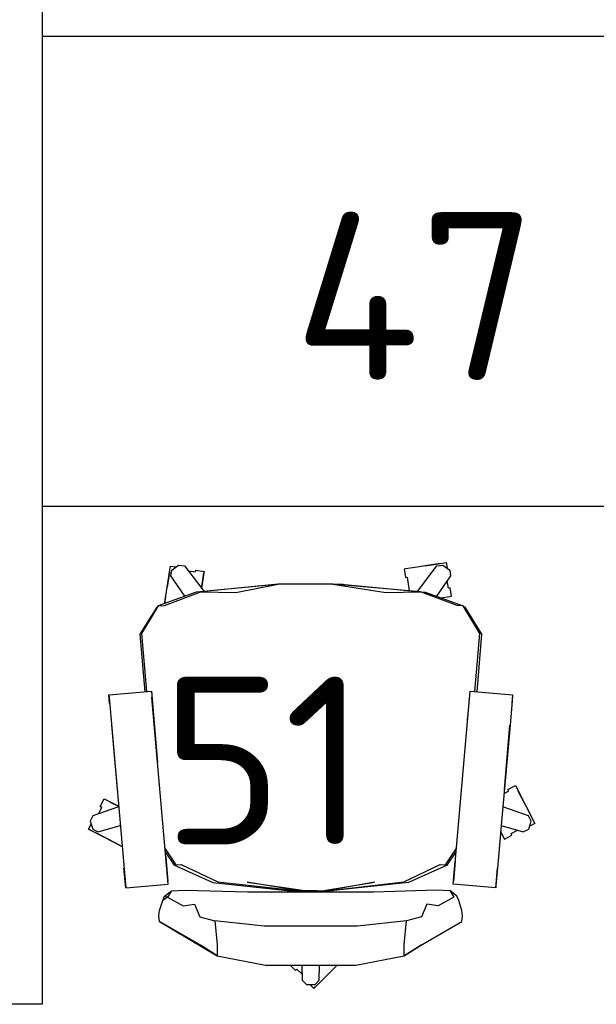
# Model space of a CAD drawing. Header units: millimetres. Extents: x 151654 to 877351, y 70322 to 154322.
# Tile 120 of 173: x 372359 to 373217, y 112248 to 113715. Entities that reach past the tile are written whole.
import ezdxf

# ---------------------------------------------------------------- set-up
doc = ezdxf.new("R2010")
doc.units = ezdxf.units.MM
doc.layers.add('технологич.о', color=152, linetype='Continuous', lineweight=30)
doc.styles.add('GOST', font='isocpeur.ttf')

# ---------------------------------------------------------------- blocks, each defined once
blk = doc.blocks.new('m_102')
for p, q in [((-0.238, -0.165), (-0.036, 0.036)), ((-0.036, 0.036), (1.128, -1.128)), ((-0.036, 0.036), (0.036, -0.036)), ((-0.627, -1.128), (-0.61, -0.377)), ((-0.61, -0.377), (-0.398, -0.165)), ((-0.398, -0.165), (0.026, -0.165)), ((0.026, -0.165), (0.238, -0.377)), ((0.238, -0.377), (0.254, -1.128)), ((-1.201, -1.128), (-0.936, -0.863)), ((-0.936, -0.863), (-0.87, -0.928)), ((-0.87, -0.928), (-0.617, -0.675)), ((-4.832, -1.582), (-2.429, -1.128)), ((-2.429, -1.128), (2.056, -1.128)), ((2.056, -1.128), (4.457, -1.577)), ((-7.689, -3.285), (-4.832, -1.582)), ((-4.832, -1.582), (-5.63, -2.103)), ((-4.828, -2.13), (-4.832, -1.582)), ((4.457, -1.577), (4.453, -2.126)), ((4.457, -1.577), (5.255, -2.098)), ((5.289, -2.118), (4.457, -1.577)), ((-5.63, -2.103), (-7.689, -3.285)), ((-4.947, -3.315), (-4.828, -2.13)), ((4.453, -2.126), (4.572, -3.315)), ((5.255, -2.098), (7.32, -3.284)), ((-7.689, -3.285), (-7.719, -3.563)), ((-5.689, -3.523), (-4.947, -3.315)), ((-2.505, -3.064), (-4.947, -3.315)), ((2.133, -3.064), (-2.505, -3.064)), ((4.572, -3.315), (2.133, -3.064)), ((5.313, -3.522), (4.572, -3.315)), ((7.32, -3.284), (7.346, -3.563)), ((-7.719, -3.563), (-7.689, -3.837)), ((-7.689, -3.837), (-7.534, -4.336)), ((-5.956, -4.15), (-5.689, -3.523)), ((5.582, -4.152), (5.313, -3.522)), ((7.316, -3.837), (7.161, -4.336)), ((7.346, -3.563), (7.316, -3.837)), ((-7.534, -4.336), (-7.445, -4.55)), ((-7.289, -4.495), (-7.534, -4.336)), ((-7.289, -4.495), (-6.516, -4.066)), ((-6.516, -4.066), (-5.956, -4.15)), ((6.143, -4.066), (5.582, -4.152)), ((6.916, -4.495), (6.143, -4.066)), ((7.161, -4.336), (7.075, -4.553)), ((-7.445, -4.55), (-7.289, -4.495)), ((-7.445, -4.55), (-7.09, -4.818)), ((-7.09, -4.818), (-7.289, -4.495)), ((-7.09, -4.818), (-6.423, -4.853)), ((-6.423, -4.853), (-3.322, -4.767)), ((-5.045, -5.234), (-1.034, -4.802)), ((-4.802, -5.258), (-0.736, -4.82)), ((-0.736, -4.82), (-3.339, -5.248)), ((-3.339, -5.248), (-0.472, -4.821)), ((-3.322, -4.767), (2.95, -4.767)), ((-1.013, -4.797), (-2.543, -4.965)), ((-1.246, -4.822), (-1.246, -4.767)), ((-1.013, -4.797), (-1.034, -4.802)), ((-1.034, -4.802), (-1.026, -4.816)), ((-1.026, -4.816), (-1.013, -4.797)), ((-0.739, -4.795), (-1.013, -4.797)), ((-0.472, -4.795), (-0.739, -4.795)), ((0.099, -4.795), (-0.472, -4.795)), ((-0.472, -4.821), (0.095, -4.821)), ((0.095, -4.821), (0.365, -4.82)), ((0.365, -4.795), (0.099, -4.795)), ((0.64, -4.797), (0.365, -4.795)), ((0.365, -4.82), (2.975, -5.248)), ((2.975, -5.248), (0.619, -4.819)), ((0.619, -4.819), (4.429, -5.258)), ((4.672, -5.234), (0.64, -4.797)), ((0.874, -4.822), (0.874, -4.767)), ((2.95, -4.767), (6.052, -4.857)), ((6.052, -4.857), (6.719, -4.822)), ((6.719, -4.822), (6.916, -4.495)), ((7.075, -4.553), (6.719, -4.822)), ((-10.182, -14.224), (-9.371, -4.959)), ((-9.371, -4.959), (-9.458, -5.946)), ((-9.371, -4.959), (-7.26, -5.143)), ((-7.26, -5.143), (-8.07, -14.408)), ((-7.358, -6.261), (-7.272, -5.286)), ((-6.952, -6.085), (-5.045, -5.234)), ((-6.614, -6.118), (-4.802, -5.258)), ((4.429, -5.258), (6.242, -6.118)), ((6.58, -6.085), (4.672, -5.234)), ((8.999, -4.959), (6.887, -5.143)), ((6.887, -5.143), (6.985, -6.261)), ((6.897, -5.259), (7.726, -14.729)), ((6.985, -6.261), (6.9, -5.286)), ((8.999, -4.959), (9.085, -5.946)), ((9.009, -5.074), (8.999, -4.959)), ((9.101, -6.123), (9.009, -5.074)), ((-7.414, -6.905), (-6.885, -6.111)), ((-6.952, -6.085), (-7.4, -6.748)), ((-7.38, -6.521), (-7.358, -6.261)), ((-6.885, -6.111), (-6.952, -6.085)), ((-6.885, -6.111), (-6.614, -6.118)), ((6.242, -6.118), (6.512, -6.111)), ((6.512, -6.111), (6.58, -6.085)), ((6.512, -6.111), (7.041, -6.905)), ((6.58, -6.085), (7.028, -6.748)), ((9.303, -8.434), (9.101, -6.123)), ((-10.891, -7.703), (-9.605, -7.047)), ((-9.605, -7.047), (-10.272, -7.387)), ((-9.605, -7.047), (-9.552, -7.02)), ((-11.216, -7.868), (-10.272, -7.387)), ((-11.006, -7.872), (-10.739, -7.736)), ((-10.272, -7.387), (-10.893, -7.704)), ((-10.739, -7.736), (-9.643, -8.065)), ((9.242, -7.744), (9.285, -7.66)), ((9.271, -8.065), (10.366, -7.736)), ((9.285, -7.66), (9.426, -7.384)), ((9.426, -7.384), (9.804, -7.576)), ((9.767, -7.648), (9.761, -7.659)), ((9.761, -7.659), (10.081, -7.822)), ((9.804, -7.576), (9.767, -7.648)), ((10.366, -7.736), (10.633, -7.872)), ((-11.134, -7.826), (-11.216, -7.868)), ((-11.216, -7.868), (-11.087, -8.122)), ((-11.137, -8.275), (-11.006, -7.872)), ((-11.001, -8.542), (-11.137, -8.275)), ((10.455, -9.098), (10.937, -8.154)), ((10.764, -8.275), (10.628, -8.542)), ((10.633, -7.872), (10.764, -8.275)), ((10.937, -8.154), (10.683, -8.024)), ((10.772, -8.477), (10.894, -8.236)), ((-9.724, -8.988), (-11.001, -8.542)), ((-10.719, -8.64), (-10.556, -8.959)), ((9.496, -10.643), (9.303, -8.434)), ((10.628, -8.542), (9.351, -8.988)), ((-10.556, -8.959), (-10.639, -9.002)), ((-10.639, -9.002), (-10.567, -8.965)), ((-10.639, -9.002), (-10.447, -9.379)), ((-10.567, -8.965), (-10.556, -8.959)), ((-10.447, -9.379), (-9.726, -9.012)), ((-9.726, -9.012), (-10.364, -9.337)), ((-10.17, -9.238), (-9.726, -9.012)), ((9.974, -10.042), (10.455, -9.098)), ((10.455, -9.098), (10.115, -9.765)), ((9.409, -9.65), (9.639, -9.767)), ((9.633, -9.778), (9.597, -9.85)), ((9.639, -9.767), (9.633, -9.778)), ((-10.079, -13.047), (-9.8, -9.863)), ((9.428, -9.863), (9.706, -13.047)), ((9.597, -9.85), (9.974, -10.042)), ((9.708, -13.064), (9.496, -10.643)), ((-8.098, -14.729), (-7.789, -11.194)), ((9.809, -14.224), (9.708, -13.064)), ((7.595, -13.231), (7.62, -13.517)), ((-10.172, -14.109), (-10.21, -14.544)), ((9.837, -14.544), (9.799, -14.109)), ((-10.21, -14.544), (-10.182, -14.224)), ((-10.21, -14.544), (-8.098, -14.729)), ((-8.098, -14.729), (-8.058, -14.264)), ((7.685, -14.264), (7.688, -14.294)), ((7.726, -14.729), (9.837, -14.544)), ((9.837, -14.544), (9.809, -14.224)), ((-8.664, -17.563), (-8.425, -14.7)), ((-8.579, -17.596), (-8.341, -14.708)), ((7.968, -14.708), (8.206, -17.596)), ((8.291, -17.563), (8.053, -14.7)), ((-7.831, -18.896), (-8.664, -17.563)), ((-7.755, -18.966), (-8.579, -17.596)), ((8.206, -17.596), (7.382, -18.966)), ((7.459, -18.896), (8.291, -17.563)), ((-7.755, -18.966), (-7.831, -18.896)), ((-7.755, -18.966), (-7.449, -18.984)), ((-5.865, -19.644), (-7.755, -18.966)), ((-7.449, -18.984), (-5.635, -19.657)), ((7.077, -18.983), (5.263, -19.656)), ((5.491, -19.644), (7.382, -18.966)), ((7.382, -18.966), (7.077, -18.983)), ((7.382, -18.966), (7.459, -18.896)), ((-7.449, -19.076), (-7.436, -19.157)), ((-7.394, -19.421), (-7.449, -19.076)), ((-7.436, -19.157), (-7.202, -20.637)), ((-6.433, -19.44), (-7.132, -20.449)), ((6.76, -20.449), (6.06, -19.44)), ((6.278, -19.362), (6.724, -19.433)), ((6.724, -19.433), (6.803, -19.445)), ((6.803, -19.445), (6.737, -19.864)), ((-7.202, -20.637), (-7.319, -19.897)), ((-6.446, -20.947), (-5.483, -19.681)), ((-1.865, -20.032), (-5.865, -19.644)), ((-5.635, -19.657), (-3.909, -19.63)), ((-1.797, -20.039), (-5.635, -19.657)), ((-5.491, -20.599), (-5.61, -19.848)), ((-5.61, -19.848), (-5.527, -20.372)), ((-5.527, -20.372), (-5.61, -19.848)), ((-3.909, -19.63), (-1.797, -20.039)), ((-1.797, -20.039), (-1.865, -20.032)), ((-1.287, -20.042), (-1.797, -20.039)), ((-0.757, -20.044), (-1.287, -20.042)), ((0.377, -20.044), (-0.757, -20.044)), ((0.917, -20.042), (0.377, -20.044)), ((0.917, -20.042), (3.546, -19.629)), ((5.263, -19.656), (0.917, -20.042)), ((0.917, -20.042), (1.425, -20.038)), ((1.425, -20.038), (1.492, -20.032)), ((1.492, -20.032), (5.491, -19.644)), ((3.546, -19.629), (5.263, -19.656)), ((4.603, -20.384), (4.708, -19.72)), ((5.11, -19.681), (6.074, -20.947)), ((6.645, -19.85), (6.589, -20.203)), ((6.657, -19.852), (6.645, -19.85)), ((6.645, -19.85), (6.65, -19.85)), ((6.737, -19.864), (6.657, -19.852)), ((-7.132, -20.449), (-7.085, -20.745)), ((-5.527, -20.372), (-5.491, -20.599)), ((4.445, -20.789), (4.511, -20.37)), ((4.511, -20.37), (4.591, -20.383)), ((4.591, -20.383), (4.603, -20.384)), ((6.713, -20.745), (6.76, -20.449)), ((-7.202, -20.637), (-7.166, -20.864)), ((-7.166, -20.864), (-7.153, -20.944)), ((-7.153, -20.944), (-6.872, -20.899)), ((-7.085, -20.745), (-6.742, -20.994)), ((-6.742, -20.994), (-6.446, -20.947)), ((-6.266, -20.709), (-5.912, -20.653)), ((-5.912, -20.653), (-5.91, -20.665)), ((-5.91, -20.665), (-5.897, -20.745)), ((-5.897, -20.745), (-5.478, -20.679)), ((-5.478, -20.679), (-5.491, -20.599)), ((4.524, -20.801), (4.445, -20.789)), ((4.751, -20.837), (4.524, -20.801)), ((5.091, -20.891), (4.751, -20.837)), ((5.491, -20.954), (5.091, -20.891)), ((5.491, -20.954), (6.232, -21.072)), ((6.232, -21.072), (5.491, -20.954)), ((6.074, -20.947), (6.37, -20.994)), ((6.37, -20.994), (6.713, -20.745)), ((6.538, -21.12), (6.583, -20.839)), ((6.232, -21.072), (6.459, -21.108)), ((6.459, -21.108), (6.538, -21.12))]:
    blk.add_line(p, q)

msp = doc.modelspace()

# ---------------------------------------------------------------- linework, layer by layer
at = {"layer": 'технологич.о', "ltscale": 2}
for points in [[(371481.6, 114562.5, -0.378471), (372392.3, 114562.5), (372392.3, 112248.2), (371481.6, 112248.2)], [(373998.7, 113690.4), (372392.3, 113690.4), (372392.3, 112990.4), (373998.7, 112990.4, 0.2682)]]:
    msp.add_lwpolyline(points, format="xyb", close=True, dxfattribs=at)

# ---------------------------------------------------------------- block references
at = {"layer": 'технологич.о', "color": 0, "xscale": -30, "yscale": 30, "zscale": 30, "rotation": 180}
msp.add_blockref('m_102', (372797.6, 112272.9, -13.6), dxfattribs=at)

# ---------------------------------------------------------------- texts
at = {"style": 'GOST'}
for s, p in [('47', (372766.4, 113178.5, 11.2)), ('51', (372569.6, 112486.4, 11.2))]:
    msp.add_text(s, height=250, dxfattribs=at).set_placement(p)

doc.saveas('drawing.dxf')
